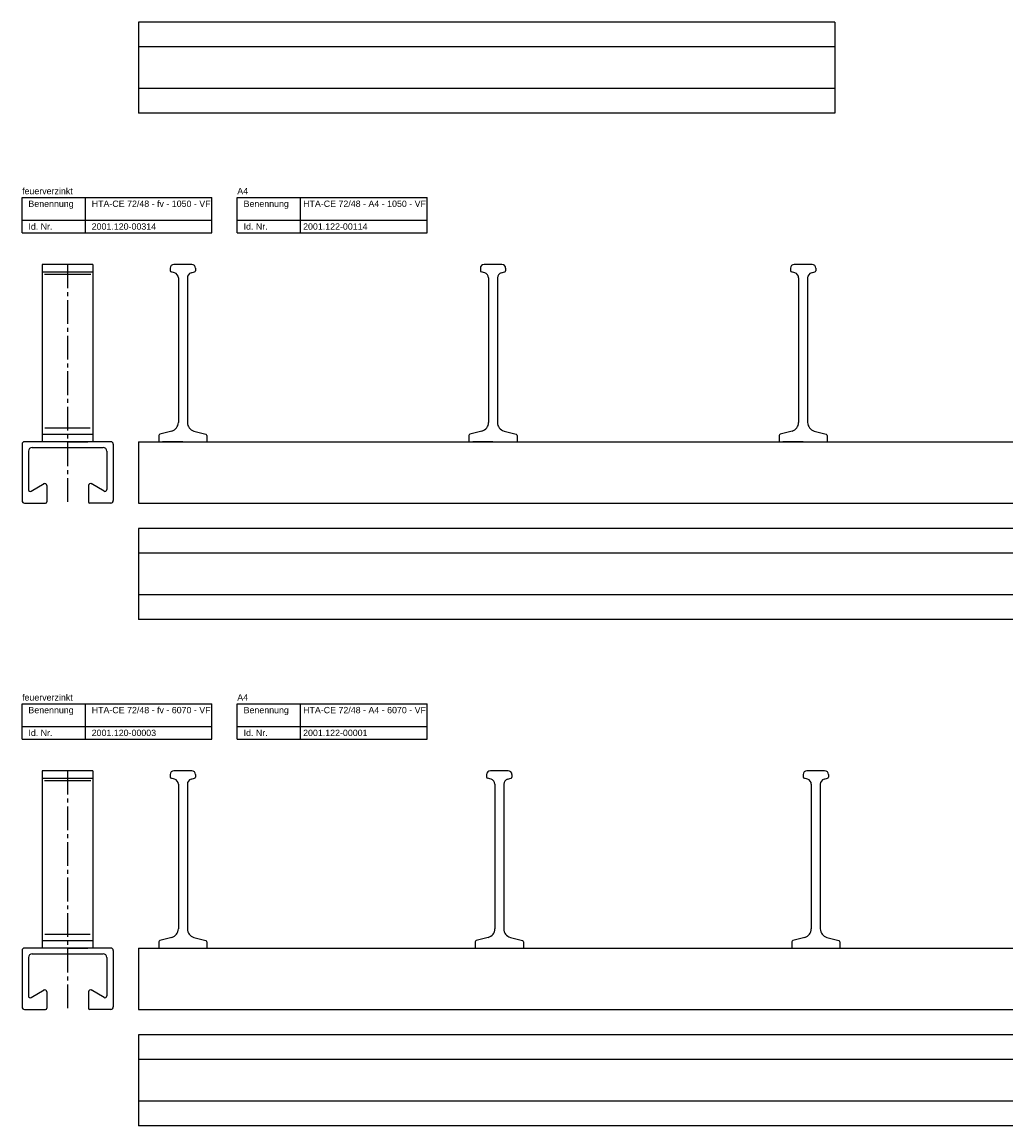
# Model space of a CAD drawing. Header units: millimetres. Extents: x 8733 to 14895, y -778 to 2763.
# Tile 1 of 7: x 8733 to 9510, y -778 to 94. Entities that reach past the tile are written whole.
import ezdxf

# ---------------------------------------------------------------- set-up
doc = ezdxf.new("R2010")
doc.units = ezdxf.units.MM
doc.linetypes.add('MITTE2', pattern=[1.125, 0.75, -0.125, 0.125, -0.125])
doc.layers.add('HALFEN', color=2, linetype='CONTINUOUS')
doc.styles.add('ARIAL50', font='arial.ttf', dxfattribs={"height": 5})

msp = doc.modelspace()

# ---------------------------------------------------------------- linework, layer by layer
at = {"layer": 'HALFEN'}
for p, q in [((9374.55, 93.75), (8824.55, 93.75)), ((8824.55, 93.75), (8824.55, 21.75)), ((9374.55, 93.75), (9374.55, 21.75)), ((9374.55, 74.25), (8824.55, 74.25)), ((9374.55, 41.25), (8824.55, 41.25)), ((9374.55, 21.75), (8824.55, 21.75)), ((8732.55, -44.75), (8882.55, -44.75)), ((8732.55, -72.75), (8732.55, -44.75)), ((8782.55, -72.75), (8782.55, -44.75)), ((8882.55, -72.75), (8882.55, -44.75)), ((8902.55, -44.75), (9052.55, -44.75)), ((8902.55, -72.75), (8902.55, -44.75)), ((8952.55, -72.75), (8952.55, -44.75)), ((9052.55, -72.75), (9052.55, -44.75)), ((8732.55, -62.75), (8882.55, -62.75)), ((8902.55, -62.75), (9052.55, -62.75)), ((8732.55, -72.75), (8882.55, -72.75)), ((8902.55, -72.75), (9052.55, -72.75)), ((8788.55, -97.75), (8748.55, -97.75)), ((8748.55, -97.75), (8748.55, -237.75)), ((8788.55, -103.75), (8748.55, -103.75)), ((8788.55, -97.75), (8788.55, -237.75)), ((8849.55, -100.75), (8849.55, -102.68)), ((8853.03, -104.38), (8850.29, -103.65)), ((8866.55, -97.75), (8852.55, -97.75)), ((8866.06, -104.38), (8868.81, -103.65)), ((8869.55, -100.75), (8869.55, -102.68)), ((9094.55, -100.75), (9094.55, -102.68)), ((9098.03, -104.38), (9095.29, -103.65)), ((9111.55, -97.75), (9097.55, -97.75)), ((9111.06, -104.38), (9113.81, -103.65)), ((9114.55, -100.75), (9114.55, -102.68)), ((9339.55, -100.75), (9339.55, -102.68)), ((9343.03, -104.38), (9340.29, -103.65)), ((9356.55, -97.75), (9342.55, -97.75)), ((9356.06, -104.38), (9358.81, -103.65)), ((9359.55, -100.75), (9359.55, -102.68)), ((8856, -108.25), (8856, -222.54)), ((8863.1, -108.25), (8863.1, -222.54)), ((9101, -108.25), (9101, -222.54)), ((9108.1, -108.25), (9108.1, -222.54)), ((9346, -108.25), (9346, -222.54)), ((9353.1, -108.25), (9353.1, -222.54)), ((8748.55, -231.85), (8788.55, -231.85)), ((8840.55, -232.82), (8840.55, -237.75)), ((8850.81, -229.3), (8841.29, -231.85)), ((8868.29, -229.3), (8877.81, -231.85)), ((8878.55, -232.82), (8878.55, -237.75)), ((9085.55, -232.82), (9085.55, -237.75)), ((9095.81, -229.3), (9086.29, -231.85)), ((9113.29, -229.3), (9122.81, -231.85)), ((9123.55, -232.82), (9123.55, -237.75)), ((9330.55, -232.82), (9330.55, -237.75)), ((9340.81, -229.3), (9331.29, -231.85)), ((9358.29, -229.3), (9367.81, -231.85)), ((9368.55, -232.82), (9368.55, -237.75)), ((8732.55, -239.75), (8732.55, -284.25)), ((8802.55, -237.75), (8734.55, -237.75)), ((8740.55, -242.25), (8796.55, -242.25)), ((8768.55, -237.75), (8752.55, -237.75)), ((8768.55, -237.75), (8784.55, -237.75)), ((8804.55, -239.75), (8804.55, -284.25)), ((8824.55, -237.75), (9874.55, -237.75)), ((8824.55, -237.75), (8824.55, -286.25)), ((8840.55, -237.75), (8878.55, -237.75)), ((8859.55, -237.75), (8843.55, -237.75)), ((8859.55, -237.75), (8875.55, -237.75)), ((9085.55, -237.75), (9123.55, -237.75)), ((9104.55, -237.75), (9088.55, -237.75)), ((9104.55, -237.75), (9120.55, -237.75)), ((9330.55, -237.75), (9368.55, -237.75)), ((9349.55, -237.75), (9333.55, -237.75)), ((9349.55, -237.75), (9365.55, -237.75)), ((8737.55, -245.25), (8737.55, -275.45)), ((8799.55, -245.25), (8799.55, -275.45)), ((8739.8, -276.75), (8750.03, -270.84)), ((8752.05, -272.25), (8752.05, -285.25)), ((8785.05, -272.25), (8785.05, -285.25)), ((8797.3, -276.75), (8787.07, -270.84)), ((8734.55, -286.25), (8751.05, -286.25)), ((8802.55, -286.25), (8786.05, -286.25)), ((8824.55, -286.25), (9874.55, -286.25)), ((9874.55, -306.25), (8824.55, -306.25)), ((8824.55, -306.25), (8824.55, -378.25)), ((9874.55, -325.75), (8824.55, -325.75)), ((9874.55, -358.75), (8824.55, -358.75)), ((9874.55, -378.25), (8824.55, -378.25)), ((8732.55, -444.75), (8882.55, -444.75)), ((8732.55, -472.75), (8732.55, -444.75)), ((8782.55, -472.75), (8782.55, -444.75)), ((8882.55, -472.75), (8882.55, -444.75)), ((8902.55, -444.75), (9052.55, -444.75)), ((8902.55, -472.75), (8902.55, -444.75)), ((8952.55, -472.75), (8952.55, -444.75)), ((9052.55, -472.75), (9052.55, -444.75)), ((8732.55, -462.75), (8882.55, -462.75)), ((8902.55, -462.75), (9052.55, -462.75)), ((8732.55, -472.75), (8882.55, -472.75)), ((8902.55, -472.75), (9052.55, -472.75)), ((8788.55, -497.75), (8748.55, -497.75)), ((8748.55, -497.75), (8748.55, -637.75)), ((8788.55, -503.75), (8748.55, -503.75)), ((8788.55, -497.75), (8788.55, -637.75)), ((8849.55, -500.75), (8849.55, -502.68)), ((8853.03, -504.38), (8850.29, -503.65)), ((8866.55, -497.75), (8852.55, -497.75)), ((8866.06, -504.38), (8868.81, -503.65)), ((8869.55, -500.75), (8869.55, -502.68)), ((9099.55, -500.75), (9099.55, -502.68)), ((9103.03, -504.38), (9100.29, -503.65)), ((9116.55, -497.75), (9102.55, -497.75)), ((9116.06, -504.38), (9118.81, -503.65)), ((9119.55, -500.75), (9119.55, -502.68)), ((9349.55, -500.75), (9349.55, -502.68)), ((9353.03, -504.38), (9350.29, -503.65)), ((9366.55, -497.75), (9352.55, -497.75)), ((9366.06, -504.38), (9368.81, -503.65)), ((9369.55, -500.75), (9369.55, -502.68)), ((8856, -508.25), (8856, -622.54)), ((8863.1, -508.25), (8863.1, -622.54)), ((9106, -508.25), (9106, -622.54)), ((9113.1, -508.25), (9113.1, -622.54)), ((9356, -508.25), (9356, -622.54)), ((9363.1, -508.25), (9363.1, -622.54)), ((8748.55, -631.85), (8788.55, -631.85)), ((8840.55, -632.82), (8840.55, -637.75)), ((8850.81, -629.3), (8841.29, -631.85)), ((8868.29, -629.3), (8877.81, -631.85)), ((8878.55, -632.82), (8878.55, -637.75)), ((9090.55, -632.82), (9090.55, -637.75)), ((9100.81, -629.3), (9091.29, -631.85)), ((9118.29, -629.3), (9127.81, -631.85)), ((9128.55, -632.82), (9128.55, -637.75)), ((9340.55, -632.82), (9340.55, -637.75)), ((9350.81, -629.3), (9341.29, -631.85)), ((9368.29, -629.3), (9377.81, -631.85)), ((9378.55, -632.82), (9378.55, -637.75)), ((8732.55, -639.75), (8732.55, -684.25)), ((8802.55, -637.75), (8734.55, -637.75)), ((8737.55, -645.25), (8737.55, -675.45)), ((8740.55, -642.25), (8796.55, -642.25)), ((8768.55, -637.75), (8752.55, -637.75)), ((8768.55, -637.75), (8784.55, -637.75)), ((8799.55, -645.25), (8799.55, -675.45)), ((8804.55, -639.75), (8804.55, -684.25)), ((8824.55, -637.75), (14894.55, -637.75)), ((8824.55, -637.75), (8824.55, -686.25)), ((8739.8, -676.75), (8750.03, -670.84)), ((8797.3, -676.75), (8787.07, -670.84)), ((8752.05, -672.25), (8752.05, -685.25)), ((8785.05, -672.25), (8785.05, -685.25)), ((8734.55, -686.25), (8751.05, -686.25)), ((8802.55, -686.25), (8786.05, -686.25)), ((8824.55, -686.25), (14894.55, -686.25)), ((14894.55, -706.25), (8824.55, -706.25)), ((8824.55, -706.25), (8824.55, -778.25)), ((14894.55, -725.75), (8824.55, -725.75)), ((14894.55, -758.75), (8824.55, -758.75)), ((14894.55, -778.25), (8824.55, -778.25))]:
    msp.add_line(p, q, dxfattribs=at)
at = {"layer": 'HALFEN', "color": 1, "linetype": 'MITTE2', "ltscale": 25}
for p, q in [((8768.55, -97.75), (8768.55, -286.25)), ((8768.55, -497.75), (8768.55, -686.25))]:
    msp.add_line(p, q, dxfattribs=at)
at = {"layer": 'HALFEN', "color": 1}
for p, q in [((8786.79, -105.75), (8750.31, -105.75)), ((8750.57, -226.8), (8786.21, -226.8)), ((8786.79, -505.75), (8750.31, -505.75)), ((8750.57, -626.8), (8786.21, -626.8))]:
    msp.add_line(p, q, dxfattribs=at)
at = {"layer": 'HALFEN'}
for centre, radius, start, end in [((8852.55, -100.75), 3, 90, 180), ((8850.55, -102.68), 1, 180, 255), ((8852, -108.25), 4, 0, 75), ((8867.1, -108.25), 4, 105, 180), ((8866.55, -100.75), 3, 0, 90), ((8868.55, -102.68), 1, 285, 0), ((9097.55, -100.75), 3, 90, 180), ((9095.55, -102.68), 1, 180, 255), ((9097, -108.25), 4, 0, 75), ((9112.1, -108.25), 4, 105, 180), ((9111.55, -100.75), 3, 0, 90), ((9113.55, -102.68), 1, 285, 0), ((9342.55, -100.75), 3, 90, 180), ((9340.55, -102.68), 1, 180, 255), ((9342, -108.25), 4, 0, 75), ((9357.1, -108.25), 4, 105, 180), ((9356.55, -100.75), 3, 0, 90), ((9358.55, -102.68), 1, 285, 0), ((8849, -222.54), 7, 285, 0), ((8870.1, -222.54), 7, 180, 255), ((9094, -222.54), 7, 285, 0), ((9115.1, -222.54), 7, 180, 255), ((9339, -222.54), 7, 285, 0), ((9360.1, -222.54), 7, 180, 255), ((8841.55, -232.82), 1, 105, 180), ((8877.55, -232.82), 1, 0, 75), ((9086.55, -232.82), 1, 105, 180), ((9122.55, -232.82), 1, 0, 75), ((9331.55, -232.82), 1, 105, 180), ((9367.55, -232.82), 1, 0, 75), ((8734.55, -239.75), 2, 90, 180), ((8740.55, -245.25), 3, 90, 180), ((8796.55, -245.25), 3, 0, 90), ((8802.55, -239.75), 2, 0, 90), ((8739.05, -275.45), 1.5, 180, 300), ((8750.55, -272.25), 1.5, 0, 129.71139), ((8786.55, -272.25), 1.5, 50.28861, 180), ((8798.05, -275.45), 1.5, 240, 0), ((8734.55, -284.25), 2, 180, 270), ((8751.05, -285.25), 1, 270, 0), ((8786.05, -285.25), 1, 180, 270), ((8802.55, -284.25), 2, 270, 0), ((8852.55, -500.75), 3, 90, 180), ((8850.55, -502.68), 1, 180, 255), ((8852, -508.25), 4, 0, 75), ((8867.1, -508.25), 4, 105, 180), ((8866.55, -500.75), 3, 0, 90), ((8868.55, -502.68), 1, 285, 0), ((9102.55, -500.75), 3, 90, 180), ((9100.55, -502.68), 1, 180, 255), ((9102, -508.25), 4, 0, 75), ((9117.1, -508.25), 4, 105, 180), ((9116.55, -500.75), 3, 0, 90), ((9118.55, -502.68), 1, 285, 0), ((9352.55, -500.75), 3, 90, 180), ((9350.55, -502.68), 1, 180, 255), ((9352, -508.25), 4, 0, 75), ((9367.1, -508.25), 4, 105, 180), ((9366.55, -500.75), 3, 0, 90), ((9368.55, -502.68), 1, 285, 0), ((8849, -622.54), 7, 285, 0), ((8870.1, -622.54), 7, 180, 255), ((9099, -622.54), 7, 285, 0), ((9120.1, -622.54), 7, 180, 255), ((9349, -622.54), 7, 285, 0), ((9370.1, -622.54), 7, 180, 255), ((8841.55, -632.82), 1, 105, 180), ((8877.55, -632.82), 1, 0, 75), ((9091.55, -632.82), 1, 105, 180), ((9127.55, -632.82), 1, 0, 75), ((9341.55, -632.82), 1, 105, 180), ((9377.55, -632.82), 1, 0, 75), ((8734.55, -639.75), 2, 90, 180), ((8740.55, -645.25), 3, 90, 180), ((8796.55, -645.25), 3, 0, 90), ((8802.55, -639.75), 2, 0, 90), ((8750.55, -672.25), 1.5, 0, 129.71139), ((8786.55, -672.25), 1.5, 50.28861, 180), ((8739.05, -675.45), 1.5, 180, 300), ((8798.05, -675.45), 1.5, 240, 0), ((8734.55, -684.25), 2, 180, 270), ((8751.05, -685.25), 1, 270, 0), ((8786.05, -685.25), 1, 180, 270), ((8802.55, -684.25), 2, 270, 0)]:
    msp.add_arc(centre, radius, start, end, dxfattribs=at)

# ---------------------------------------------------------------- texts
at = {"layer": 'HALFEN', "style": 'ARIAL50'}
for s, p in [('feuerverzinkt', (8732.55, -42.25)), ('A4', (8902.55, -42.25)), ('Benennung', (8737.55, -52.25)), ('HTA-CE 72/48 - fv - 1050 - VF', (8787.55, -52.25)), ('Benennung', (8907.55, -52.25)), ('HTA-CE 72/48 - A4 - 1050 - VF', (8954.55, -52.25)), ('Id. Nr.', (8737.55, -70.25)), ('2001.120-00314', (8787.55, -70.25)), ('Id. Nr.', (8907.55, -70.25)), ('2001.122-00114', (8954.55, -70.25)), ('feuerverzinkt', (8732.55, -442.25)), ('A4', (8902.55, -442.25)), ('Benennung', (8737.55, -452.25)), ('HTA-CE 72/48 - fv - 6070 - VF', (8787.55, -452.25)), ('Benennung', (8907.55, -452.25)), ('HTA-CE 72/48 - A4 - 6070 - VF', (8954.55, -452.25)), ('Id. Nr.', (8737.55, -470.25)), ('2001.120-00003', (8787.55, -470.25)), ('Id. Nr.', (8907.55, -470.25)), ('2001.122-00001', (8954.55, -470.25))]:
    msp.add_text(s, height=5, dxfattribs=at).set_placement(p)

doc.saveas('drawing.dxf')
